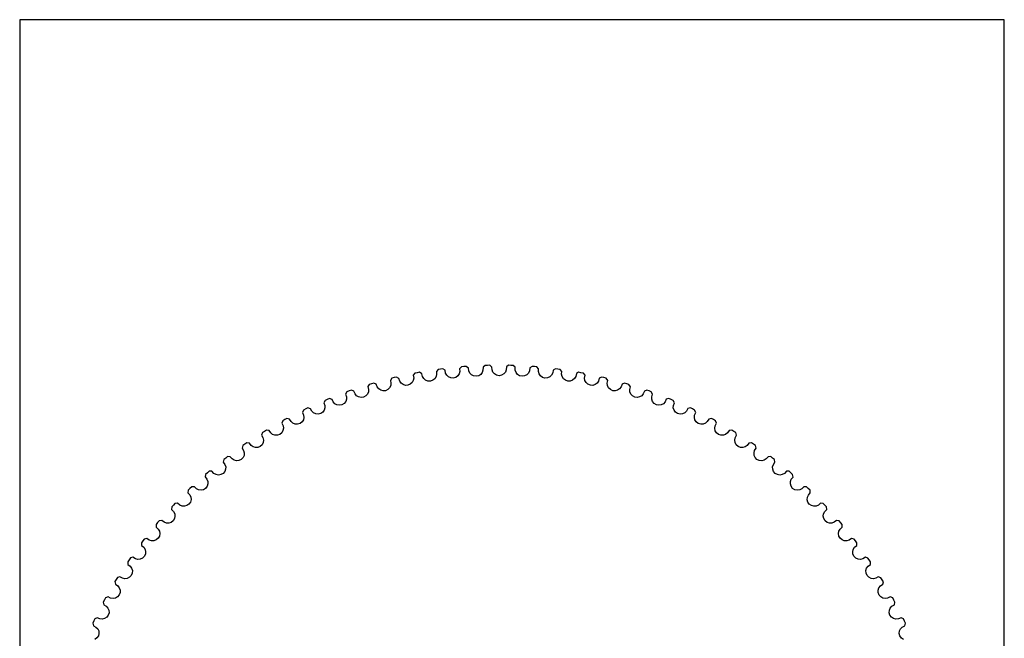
# Model space of a CAD drawing. Extents: x 0 to 216, y 0 to 279.
# Tile 3 of 3: x 0 to 216, y 144 to 279. Entities that reach past the tile are written whole.
import ezdxf

# ---------------------------------------------------------------- set-up
doc = ezdxf.new("R2010")
doc.units = 0

msp = doc.modelspace()

# ---------------------------------------------------------------- linework, layer by layer
at = {"layer": 'boundary', "color": 5}
for p, q in [((96.882174, 203.270458), (96.472077, 202.861164)), ((97.404038, 203.314969), (96.882174, 203.270458)), ((97.92641, 203.352636), (97.404038, 203.314969)), ((98.398391, 202.996775), (97.92641, 203.352636)), ((98.473972, 202.381985), (98.398391, 202.996775)), ((101.598739, 203.180479), (101.587327, 202.560734)), ((102.029693, 203.567618), (101.598739, 203.180479)), ((102.553166, 203.584738), (102.029693, 203.567618)), ((103.076794, 203.595015), (102.553166, 203.584738)), ((103.529497, 203.21501), (103.076794, 203.595015)), ((103.572811, 202.597034), (103.529497, 203.21501)), ((106.735079, 203.230948), (106.691241, 202.612681)), ((107.1857, 203.595015), (106.735079, 203.230948)), ((107.709349, 203.584738), (107.1857, 203.595015)), ((108.232811, 203.567618), (107.709349, 203.584738)), ((108.664999, 203.164456), (108.232811, 203.567618)), ((108.675903, 202.545027), (108.664999, 203.164456)), ((111.867016, 203.012581), (111.790896, 202.39753)), ((112.336083, 203.352636), (111.867016, 203.012581)), ((112.858477, 203.314969), (112.336083, 203.352636)), ((113.380321, 203.270458), (112.858477, 203.314969)), ((113.790821, 202.845099), (113.380321, 203.270458)), ((82.139836, 200.897335), (81.631429, 200.771683)), ((82.649903, 201.016242), (82.139836, 200.897335)), ((83.171726, 200.738602), (82.649903, 201.016242)), ((86.669018, 201.870574), (86.303995, 201.420679)), ((86.303995, 201.420679), (86.389661, 200.806809)), ((86.389661, 200.806809), (86.309456, 200.264978)), ((87.18334, 201.969351), (86.669018, 201.870574)), ((87.698905, 202.061381), (87.18334, 201.969351)), ((88.205548, 201.756907), (87.698905, 202.061381)), ((88.345022, 201.153288), (88.205548, 201.756907)), ((88.613718, 200.687392), (88.345022, 201.153288)), ((91.314187, 201.119683), (91.033926, 200.667785)), ((91.42253, 201.65665), (91.314187, 201.119683)), ((91.757242, 202.704154), (91.369144, 202.274041)), ((91.369144, 202.274041), (91.42253, 201.65665)), ((92.276128, 202.775951), (91.757242, 202.704154)), ((92.795741, 202.840906), (92.276128, 202.775951)), ((93.285738, 202.510259), (92.795741, 202.840906)), ((93.39337, 201.900282), (93.285738, 202.510259)), ((93.637398, 201.420859), (93.39337, 201.900282)), ((94.024011, 201.05982), (93.637398, 201.420859)), ((94.517788, 200.839653), (94.024011, 201.05982)), ((95.077058, 200.788809), (94.517788, 200.839653)), ((95.614008, 200.954721), (95.077058, 200.788809)), ((96.053209, 201.274668), (95.614008, 200.954721)), ((96.356747, 201.711257), (96.053209, 201.274668)), ((96.493115, 202.241777), (96.356747, 201.711257)), ((96.472077, 202.861164), (96.493115, 202.241777)), ((98.692585, 201.890478), (98.473972, 202.381985)), ((99.059765, 201.509713), (98.692585, 201.890478)), ((99.541288, 201.264016), (99.059765, 201.509713)), ((100.097164, 201.183909), (99.541288, 201.264016)), ((100.642063, 201.321498), (100.097164, 201.183909)), ((101.095458, 201.61606), (100.642063, 201.321498)), ((101.423375, 202.038127), (101.095458, 201.61606)), ((101.587327, 202.560734), (101.423375, 202.038127)), ((103.765397, 202.094894), (103.572811, 202.597034)), ((104.112137, 201.69533), (103.765397, 202.094894)), ((104.580149, 201.424732), (104.112137, 201.69533)), ((105.131074, 201.315793), (104.580149, 201.424732)), ((105.682415, 201.424526), (105.131074, 201.315793)), ((106.150611, 201.695125), (105.682415, 201.424526)), ((106.500167, 202.099383), (106.150611, 201.695125)), ((106.691241, 202.612681), (106.500167, 202.099383)), ((108.84195, 202.033502), (108.675903, 202.545027)), ((109.167306, 201.616369), (108.84195, 202.033502)), ((109.620514, 201.321704), (109.167306, 201.616369)), ((110.164987, 201.184025), (109.620514, 201.321704)), ((110.721268, 201.26381), (110.164987, 201.184025)), ((111.202968, 201.509405), (110.721268, 201.26381)), ((111.57321, 201.894807), (111.202968, 201.509405)), ((111.790896, 202.39753), (111.57321, 201.894807)), ((113.769293, 202.226054), (113.790821, 202.845099)), ((113.908332, 201.706496), (113.769293, 202.226054)), ((114.211411, 201.272936), (113.908332, 201.706496)), ((114.648579, 200.954927), (114.211411, 201.272936)), ((115.185093, 200.788912), (114.648579, 200.954927)), ((115.744829, 200.839442), (115.185093, 200.788912)), ((116.238711, 201.059511), (115.744829, 200.839442)), ((116.62863, 201.425025), (116.238711, 201.059511)), ((116.872308, 201.915683), (116.62863, 201.425025)), ((116.980492, 202.525892), (116.872308, 201.915683)), ((117.46667, 202.840906), (116.980492, 202.525892)), ((117.986387, 202.775952), (117.46667, 202.840906)), ((118.505273, 202.704153), (117.986387, 202.775952)), ((118.892914, 202.25798), (118.505273, 202.704153)), ((118.839055, 201.640955), (118.892914, 202.25798)), ((118.9507, 201.114707), (118.839055, 201.640955)), ((119.23255, 200.663969), (118.9507, 201.114707)), ((121.921459, 201.168503), (121.652436, 200.691379)), ((122.061497, 201.772324), (121.921459, 201.168503)), ((122.563504, 202.061381), (122.061497, 201.772324)), ((123.079175, 201.969351), (122.563504, 202.061381)), ((123.593496, 201.870574), (123.079175, 201.969351)), ((123.957222, 201.404661), (123.593496, 201.870574)), ((123.871103, 200.791185), (123.957222, 201.404661)), ((123.955061, 200.2599), (123.871103, 200.791185)), ((127.612611, 201.016242), (127.096119, 200.753761)), ((128.122679, 200.897336), (127.612611, 201.016242)), ((128.631086, 200.771683), (128.122679, 200.897336)), ((76.658168, 199.410713), (76.34209, 198.925262)), ((76.34209, 198.925262), (76.49151, 198.323755)), ((77.159312, 199.562824), (76.658168, 199.410713)), ((77.662534, 199.708291), (77.159312, 199.562824)), ((78.198176, 199.458347), (77.662534, 199.708291)), ((78.399911, 198.87264), (78.198176, 199.458347)), ((78.713899, 198.439243), (78.399911, 198.87264)), ((81.124838, 198.670851), (80.741095, 198.286091)), ((81.356289, 199.149532), (81.124838, 198.670851)), ((81.631429, 200.771683), (81.29031, 200.303345)), ((81.29031, 200.303345), (81.408053, 199.694839)), ((81.408053, 199.694839), (81.356289, 199.149532)), ((83.342535, 200.143178), (83.171726, 200.738602)), ((83.633413, 199.693866), (83.342535, 200.143178)), ((84.05757, 199.373264), (83.633413, 199.693866)), ((84.571682, 199.206002), (84.05757, 199.373264)), ((85.133214, 199.213887), (84.571682, 199.206002)), ((85.649817, 199.434888), (85.133214, 199.213887)), ((86.053185, 199.799115), (85.649817, 199.434888)), ((86.309456, 200.264978), (86.053185, 199.799115)), ((89.01869, 200.347018), (88.613718, 200.687392)), ((89.523257, 200.152989), (89.01869, 200.347018)), ((90.084477, 200.131509), (89.523257, 200.152989)), ((90.612079, 200.325223), (90.084477, 200.131509)), ((91.033926, 200.667785), (90.612079, 200.325223)), ((119.650538, 200.325429), (119.23255, 200.663969)), ((120.177623, 200.131612), (119.650538, 200.325429)), ((120.739257, 200.152783), (120.177623, 200.131612)), ((121.243928, 200.346812), (120.739257, 200.152783)), ((121.652436, 200.691379), (121.243928, 200.346812)), ((124.21307, 199.795017), (123.955061, 200.2599)), ((124.612697, 199.4351), (124.21307, 199.795017)), ((125.128991, 199.21399), (124.612697, 199.4351)), ((125.690833, 199.205693), (125.128991, 199.21399)), ((126.20505, 199.373046), (125.690833, 199.205693)), ((126.631097, 199.695747), (126.20505, 199.373046)), ((126.924736, 200.158165), (126.631097, 199.695747)), ((127.096119, 200.753761), (126.924736, 200.158165)), ((128.970071, 200.287418), (128.631086, 200.771683)), ((128.851894, 199.679328), (128.970071, 200.287418)), ((128.907953, 199.144367), (128.851894, 199.679328)), ((129.141189, 198.666574), (128.907953, 199.144367)), ((129.521524, 198.286309), (129.141189, 198.666574)), ((131.868138, 198.887358), (131.55072, 198.440919)), ((132.070455, 199.473208), (131.868138, 198.887358)), ((132.599981, 199.708291), (132.070455, 199.473208)), ((133.103202, 199.562824), (132.599981, 199.708291)), ((133.604347, 199.410713), (133.103202, 199.562824)), ((133.91746, 198.90947), (133.604347, 199.410713)), ((133.76763, 198.308397), (133.91746, 198.90947)), ((71.762933, 197.791384), (71.47273, 197.289964)), ((71.47273, 197.289964), (71.653414, 196.697086)), ((71.653414, 196.697086), (71.65902, 196.149363)), ((72.255569, 197.969432), (71.762933, 197.791384)), ((72.750385, 198.141048), (72.255569, 197.969432)), ((73.29839, 197.91946), (72.750385, 198.141048)), ((73.530533, 197.345208), (73.29839, 197.91946)), ((73.866699, 196.928755), (73.530533, 197.345208)), ((74.322089, 196.654208), (73.866699, 196.928755)), ((74.850832, 196.541533), (74.322089, 196.654208)), ((75.40842, 196.608147), (74.850832, 196.541533)), ((75.899188, 196.881962), (75.40842, 196.608147)), ((76.262266, 197.28629), (75.899188, 196.881962)), ((76.468384, 197.77645), (76.262266, 197.28629)), ((76.49151, 198.323755), (76.468384, 197.77645)), ((79.15424, 198.141254), (78.713899, 198.439243)), ((79.676343, 198.000976), (79.15424, 198.141254)), ((80.236733, 198.038323), (79.676343, 198.000976)), ((80.741095, 198.286091), (80.236733, 198.038323)), ((130.025471, 198.038432), (129.521524, 198.286309)), ((130.586172, 198.00077), (130.025471, 198.038432)), ((131.108481, 198.140939), (130.586172, 198.00077)), ((131.55072, 198.440919), (131.108481, 198.140939)), ((133.795683, 197.771213), (133.76763, 198.308397)), ((134.003522, 197.281851), (133.795683, 197.771213)), ((134.36343, 196.882167), (134.003522, 197.281851)), ((134.853783, 196.60825), (134.36343, 196.882167)), ((135.411682, 196.541327), (134.853783, 196.60825)), ((135.940632, 196.653899), (135.411682, 196.541327)), ((136.395919, 196.928446), (135.940632, 196.653899)), ((136.738277, 197.359615), (136.395919, 196.928446)), ((136.971011, 197.933978), (136.738277, 197.359615)), ((137.51213, 198.141048), (136.971011, 197.933978)), ((138.006946, 197.969432), (137.51213, 198.141048)), ((138.499479, 197.791384), (138.006946, 197.969432)), ((138.785999, 197.274346), (138.499479, 197.791384)), ((138.604771, 196.144066), (138.604926, 196.681926)), ((138.604926, 196.681926), (138.785999, 197.274346)), ((66.959208, 195.918061), (66.695708, 195.402103)), ((66.695708, 195.402103), (66.907055, 194.819496)), ((66.907055, 194.819496), (66.941375, 194.272833)), ((67.441779, 196.121628), (66.959208, 195.918061)), ((67.926948, 196.318872), (67.441779, 196.121628)), ((68.485847, 196.126299), (67.926948, 196.318872)), ((68.74769, 195.564928), (68.485847, 196.126299)), ((69.10521, 195.166653), (68.74769, 195.564928)), ((69.574395, 194.916396), (69.10521, 195.166653)), ((70.108223, 194.831518), (69.574395, 194.916396)), ((70.661662, 194.927187), (70.108223, 194.831518)), ((71.137384, 195.226315), (70.661662, 194.927187)), ((71.478756, 195.64908), (71.137384, 195.226315)), ((71.65902, 196.149363), (71.478756, 195.64908)), ((138.786787, 195.644499), (138.604771, 196.144066)), ((139.125234, 195.226521), (138.786787, 195.644499)), ((139.600541, 194.927291), (139.125234, 195.226521)), ((140.154292, 194.831311), (139.600541, 194.927291)), ((140.688326, 194.916087), (140.154292, 194.831311)), ((141.157414, 195.166447), (140.688326, 194.916087)), ((141.521866, 195.578986), (141.157414, 195.166447)), ((141.784304, 196.14044), (141.521866, 195.578986)), ((142.335567, 196.318872), (141.784304, 196.14044)), ((142.820736, 196.121628), (142.335567, 196.318872)), ((143.303204, 195.918061), (142.820736, 196.121628)), ((143.562208, 195.386705), (143.303204, 195.918061)), ((143.322129, 194.267493), (143.350499, 194.804575)), ((143.350499, 194.804575), (143.562208, 195.386705)), ((62.260176, 193.795825), (62.023901, 193.266886)), ((62.023901, 193.266886), (62.265596, 192.696086)), ((62.328422, 192.151954), (62.201408, 191.635588)), ((62.731441, 194.024396), (62.260176, 193.795825)), ((62.265596, 192.696086), (62.328422, 192.151954)), ((63.20561, 194.246748), (62.731441, 194.024396)), ((63.773725, 194.083732), (63.20561, 194.246748)), ((64.064647, 193.536785), (63.773725, 194.083732)), ((64.442492, 193.157825), (64.064647, 193.536785)), ((64.924127, 192.932463), (64.442492, 193.157825)), ((65.461692, 192.875605), (64.924127, 192.932463)), ((66.009318, 193.000113), (65.461692, 192.875605)), ((66.470673, 193.325794), (66.009318, 193.000113)), ((66.787579, 193.763782), (66.470673, 193.325794)), ((66.941375, 194.272833), (66.787579, 193.763782)), ((143.477705, 193.759062), (143.322129, 194.267493)), ((143.793862, 193.323943), (143.477705, 193.759062)), ((144.252885, 193.000216), (143.793862, 193.323943)), ((144.800823, 192.875399), (144.252885, 193.000216)), ((145.33849, 192.932051), (144.800823, 192.875399)), ((145.820125, 193.157516), (145.33849, 192.932051)), ((146.205636, 193.550454), (145.820125, 193.157516)), ((146.494857, 194.095159), (146.205636, 193.550454)), ((147.056905, 194.246748), (146.494857, 194.095159)), ((147.531074, 194.024396), (147.056905, 194.246748)), ((148.002338, 193.795825), (147.531074, 194.024396)), ((147.934798, 192.146589), (147.991184, 192.681445)), ((147.991184, 192.681445), (148.233214, 193.25175)), ((148.233214, 193.25175), (148.002338, 193.795825)), ((57.6786, 191.430586), (57.470374, 190.890011)), ((57.470374, 190.890011), (57.741505, 190.332638)), ((58.137205, 191.683551), (57.6786, 191.430586)), ((57.741505, 190.332638), (57.832714, 189.792531)), ((58.599126, 191.93049), (58.137205, 191.683551)), ((59.174991, 191.797376), (58.599126, 191.93049)), ((59.494083, 191.266369), (59.174991, 191.797376)), ((59.891311, 190.907756), (59.494083, 191.266369)), ((60.384055, 190.707823), (59.891311, 190.907756)), ((60.923896, 190.679185), (60.384055, 190.707823)), ((61.464264, 190.832222), (60.923896, 190.679185)), ((61.90787, 191.181659), (61.464264, 190.832222)), ((62.201408, 191.635588), (61.90787, 191.181659)), ((148.063619, 191.630634), (147.934798, 192.146589)), ((148.358562, 191.177579), (148.063619, 191.630634)), ((148.797942, 190.832428), (148.358562, 191.177579)), ((149.338618, 190.678979), (148.797942, 190.832428)), ((149.878568, 190.707508), (149.338618, 190.678979)), ((150.371307, 190.907447), (149.878568, 190.707508)), ((150.776906, 191.279614), (150.371307, 190.907447)), ((151.09418, 191.808471), (150.776906, 191.279614)), ((151.663389, 191.93049), (151.09418, 191.808471)), ((152.125309, 191.683551), (151.663389, 191.93049)), ((152.583914, 191.43069), (152.125309, 191.683551)), ((152.430217, 189.787151), (152.514515, 190.318318)), ((152.514515, 190.318318), (152.785958, 190.875178)), ((152.785958, 190.875178), (152.583914, 191.43069)), ((53.227025, 188.828892), (53.047379, 188.278111)), ((53.047379, 188.278111), (53.347332, 187.735711)), ((53.671832, 189.105504), (53.227025, 188.828892)), ((54.120163, 189.376212), (53.671832, 189.105504)), ((54.702206, 189.273446), (54.120163, 189.376212)), ((55.048739, 188.759914), (54.702206, 189.273446)), ((55.464122, 188.422473), (55.048739, 188.759914)), ((55.966614, 188.248689), (55.464122, 188.422473)), ((56.507184, 188.24838), (55.966614, 188.248689)), ((57.038835, 188.429431), (56.507184, 188.24838)), ((57.463648, 188.801573), (57.038835, 188.429431)), ((57.732997, 189.270293), (57.463648, 188.801573)), ((57.832714, 189.792531), (57.732997, 189.270293)), ((152.531764, 189.265237), (152.430217, 189.787151)), ((152.802656, 188.797299), (152.531764, 189.265237)), ((153.223365, 188.429637), (152.802656, 188.797299)), ((153.755221, 188.248162), (153.223365, 188.429637)), ((154.296004, 188.248265), (153.755221, 188.248162)), ((154.798496, 188.422164), (154.296004, 188.248265)), ((155.222929, 188.772699), (154.798496, 188.422164)), ((155.567538, 189.284176), (155.222929, 188.772699)), ((156.142352, 189.376212), (155.567538, 189.284176)), ((156.590683, 189.105504), (156.142352, 189.376212)), ((157.03549, 188.828892), (156.590683, 189.105504)), ((156.90795, 187.721749), (157.208186, 188.263623)), ((157.208186, 188.263623), (157.03549, 188.828892)), ((48.91781, 185.997682), (48.767254, 185.438257)), ((49.347465, 186.297234), (48.91781, 185.997682)), ((49.781063, 186.590965), (49.347465, 186.297234)), ((50.367701, 186.518789), (49.781063, 186.590965)), ((50.738526, 186.02612), (50.367701, 186.518789)), ((51.173062, 185.708934), (50.738526, 186.02612)), ((51.683956, 185.561704), (51.173062, 185.708934)), ((52.745283, 185.798263), (52.223804, 185.589616)), ((53.149953, 186.192182), (52.745283, 185.798263)), ((53.394485, 186.674344), (53.149953, 186.192182)), ((53.347332, 187.735711), (53.466698, 187.201099)), ((53.466698, 187.201099), (53.394485, 186.674344)), ((156.795943, 187.195721), (156.90795, 187.721749)), ((156.870104, 186.669194), (156.795943, 187.195721)), ((157.116018, 186.187727), (156.870104, 186.669194)), ((157.516916, 185.798469), (157.116018, 186.187727)), ((158.038608, 185.589403), (157.516916, 185.798469)), ((159.089555, 185.708625), (158.578558, 185.561286)), ((159.531767, 186.036455), (159.089555, 185.708625)), ((159.902593, 186.529123), (159.531767, 186.036455)), ((160.481452, 186.591069), (159.902593, 186.529123)), ((160.91505, 186.297233), (160.481452, 186.591069)), ((161.346924, 185.995414), (160.91505, 186.297233)), ((161.487563, 185.424153), (161.346924, 185.995414)), ((45.593552, 183.582543), (45.176033, 183.266501)), ((46.18321, 183.541186), (45.593552, 183.582543)), ((46.579344, 183.068536), (46.18321, 183.541186)), ((48.767254, 185.438257), (49.09512, 184.912367)), ((49.197703, 183.854892), (48.978815, 183.360538)), ((49.09512, 184.912367), (49.242315, 184.384716)), ((49.242315, 184.384716), (49.197703, 183.854892)), ((52.223804, 185.589616), (51.683956, 185.561704)), ((158.578558, 185.561286), (158.038608, 185.589403)), ((161.02004, 184.379254), (161.159442, 184.898804)), ((161.06651, 183.849669), (161.02004, 184.379254)), ((161.287014, 183.356013), (161.06651, 183.849669)), ((161.159442, 184.898804), (161.487563, 185.424153)), ((164.087615, 183.551101), (163.69148, 183.078451)), ((164.66886, 183.582543), (164.087615, 183.551101)), ((165.086482, 183.266502), (164.66886, 183.582543)), ((44.762564, 182.94486), (44.641518, 182.378326)), ((44.641518, 182.378326), (44.996476, 181.870359)), ((45.176033, 183.266501), (44.762564, 182.94486)), ((44.996476, 181.870359), (45.171079, 181.351062)), ((47.029959, 182.774592), (46.579344, 183.068536)), ((47.547805, 182.654239), (47.029959, 182.774592)), ((48.085472, 182.710473), (47.547805, 182.654239)), ((48.595228, 182.946099), (48.085472, 182.710473)), ((48.978815, 183.360538), (48.595228, 182.946099)), ((161.666972, 182.946311), (161.287014, 183.356013)), ((162.17694, 182.710267), (161.666972, 182.946311)), ((162.71471, 182.653918), (162.17694, 182.710267)), ((163.232659, 182.774283), (162.71471, 182.653918)), ((163.69148, 183.078451), (163.232659, 182.774283)), ((165.502048, 182.942578), (165.086482, 183.266502)), ((165.090996, 181.345733), (165.257385, 181.857231)), ((165.257385, 181.857231), (165.61257, 182.364643)), ((165.61257, 182.364643), (165.502048, 182.942578)), ((40.772916, 179.678809), (40.681589, 179.106712)), ((41.168852, 180.021514), (40.772916, 179.678809)), ((41.569349, 180.359133), (41.168852, 180.021514)), ((42.160343, 180.348632), (41.569349, 180.359133)), ((42.580667, 179.897418), (42.160343, 180.348632)), ((43.046015, 179.62734), (42.580667, 179.897418)), ((43.569469, 179.534274), (43.046015, 179.62734)), ((44.103502, 179.618523), (43.569469, 179.534274)), ((44.600183, 179.88051), (44.103502, 179.618523)), ((44.961545, 180.314527), (44.600183, 179.88051)), ((45.154271, 180.819627), (44.961545, 180.314527)), ((45.171079, 181.351062), (45.154271, 180.819627)), ((165.109655, 180.814339), (165.090996, 181.345733)), ((165.303932, 180.309847), (165.109655, 180.814339)), ((165.662016, 179.880819), (165.303932, 180.309847)), ((166.15891, 179.61842), (165.662016, 179.880819)), ((166.693046, 179.533965), (166.15891, 179.61842)), ((167.216603, 179.627134), (166.693046, 179.533965)), ((167.690665, 179.906883), (167.216603, 179.627134)), ((168.110989, 180.358097), (167.690665, 179.906883)), ((168.693166, 180.359133), (168.110989, 180.358097)), ((169.093662, 180.021514), (168.693166, 180.359133)), ((169.491571, 179.676318), (169.093662, 180.021514)), ((169.571793, 179.09349), (169.491571, 179.676318)), ((40.681589, 179.106712), (41.062728, 178.617916)), ((41.109241, 177.062441), (40.773202, 176.612335)), ((41.062728, 178.617916), (41.264188, 178.108528)), ((41.275287, 177.576942), (41.109241, 177.062441)), ((41.264188, 178.108528), (41.275287, 177.576942)), ((168.988454, 177.571596), (168.997497, 178.103145)), ((169.156076, 177.057619), (168.988454, 177.571596)), ((168.997497, 178.103145), (169.190457, 178.605259)), ((169.491155, 176.61041), (169.156076, 177.057619)), ((169.190457, 178.605259), (169.571793, 179.09349)), ((36.959553, 176.208357), (36.898365, 175.63226)), ((36.898365, 175.63226), (37.304556, 175.164151)), ((37.337121, 176.571398), (36.959553, 176.208357)), ((37.304556, 175.164151), (37.532446, 174.666058)), ((37.719359, 176.929467), (37.337121, 176.571398)), ((38.300816, 176.958928), (37.719359, 176.929467)), ((38.753399, 176.521286), (38.300816, 176.958928)), ((39.232234, 176.276006), (38.753399, 176.521286)), ((39.759939, 176.210428), (39.232234, 176.276006)), ((40.288788, 176.322491), (39.759939, 176.210428)), ((40.773202, 176.612335), (40.288788, 176.322491)), ((169.973624, 176.322388), (169.491155, 176.61041)), ((170.502576, 176.210119), (169.973624, 176.322388)), ((171.030281, 176.275698), (170.502576, 176.210119)), ((171.509116, 176.521286), (171.030281, 176.275698)), ((171.961698, 176.958928), (171.509116, 176.521286)), ((172.543155, 176.929467), (171.961698, 176.958928)), ((172.925393, 176.571398), (172.543155, 176.929467)), ((172.729067, 174.660634), (172.947982, 175.152)), ((173.3048, 176.205769), (172.925393, 176.571398)), ((172.947982, 175.152), (173.354337, 175.619535)), ((173.354337, 175.619535), (173.3048, 176.205769)), ((33.698576, 172.933151), (33.340405, 172.551009)), ((34.054158, 173.302962), (33.698576, 172.933151)), ((34.633223, 173.36283), (34.054158, 173.302962)), ((35.108121, 172.949465), (34.633223, 173.36283)), ((35.599195, 172.729608), (35.108121, 172.949465)), ((36.129498, 172.691735), (35.599195, 172.729608)), ((36.651807, 172.831389), (36.129498, 172.691735)), ((37.120339, 173.146142), (36.651807, 172.831389)), ((37.432387, 173.613221), (37.120339, 173.146142)), ((37.571246, 174.135763), (37.432387, 173.613221)), ((37.532446, 174.666058), (37.571246, 174.135763)), ((172.692114, 174.13028), (172.729067, 174.660634)), ((172.832663, 173.608166), (172.692114, 174.13028)), ((173.143906, 173.144112), (172.832663, 173.608166)), ((173.610605, 172.831183), (173.143906, 173.144112)), ((174.133017, 172.69142), (173.610605, 172.831183)), ((174.663423, 172.729293), (174.133017, 172.69142)), ((175.154394, 172.949465), (174.663423, 172.729293)), ((175.629292, 173.36283), (175.154394, 172.949465)), ((176.215816, 173.295204), (175.629292, 173.36283)), ((176.578755, 172.91754), (176.215816, 173.295204)), ((176.931166, 172.540474), (176.578755, 172.91754)), ((33.340405, 172.551009), (33.302115, 171.964594)), ((33.302115, 171.964594), (33.732237, 171.518415)), ((33.732237, 171.518415), (33.985903, 171.032874)), ((33.985903, 171.032874), (34.052404, 170.505328)), ((176.210664, 170.499824), (176.275324, 171.027625)), ((176.275324, 171.027625), (176.519676, 171.506803)), ((176.519676, 171.506803), (176.949937, 171.9524)), ((176.949937, 171.9524), (176.931166, 172.540474)), ((29.910319, 168.701395), (29.902795, 168.113803)), ((30.248042, 169.101798), (29.910319, 168.701395)), ((30.583706, 169.489599), (30.248042, 169.101798)), ((31.158835, 169.579764), (30.583706, 169.489599)), ((31.654789, 169.191815), (31.158835, 169.579764)), ((32.15666, 168.997896), (31.654789, 169.191815)), ((32.688205, 168.987934), (32.15666, 168.997896)), ((33.202424, 169.154669), (32.688205, 168.987934)), ((33.653922, 169.49349), (33.202424, 169.154669)), ((33.941046, 169.97629), (33.653922, 169.49349)), ((34.052404, 170.505328), (33.941046, 169.97629)), ((176.323634, 169.971121), (176.210664, 170.499824)), ((176.610203, 169.491361), (176.323634, 169.971121)), ((177.059885, 169.154463), (176.610203, 169.491361)), ((177.574207, 168.987522), (177.059885, 169.154463)), ((178.105855, 168.99769), (177.574207, 168.987522)), ((178.607726, 169.191815), (178.105855, 168.99769)), ((179.10368, 169.579764), (178.607726, 169.191815)), ((179.68585, 169.481464), (179.10368, 169.579764)), ((180.028451, 169.085434), (179.68585, 169.481464)), ((180.360689, 168.690399), (180.028451, 169.085434)), ((180.358097, 168.110989), (180.360689, 168.690399)), ((29.902795, 168.113803), (30.365097, 167.681848)), ((30.365097, 167.681848), (30.634334, 167.219142)), ((30.634334, 167.219142), (30.728413, 166.695794)), ((30.728413, 166.695794), (30.644873, 166.161621)), ((179.534366, 166.690285), (179.626522, 167.213884)), ((179.619527, 166.156352), (179.534366, 166.690285)), ((179.626522, 167.213884), (179.895689, 167.679623)), ((179.895689, 167.679623), (180.358097, 168.110989)), ((27.00262, 165.094978), (26.686465, 164.677541)), ((26.686465, 164.677541), (26.709646, 164.09034)), ((26.709646, 164.09034), (27.193979, 163.68317)), ((27.317554, 165.49995), (27.00262, 165.094978)), ((27.88728, 165.619995), (27.317554, 165.49995)), ((28.402747, 165.258613), (27.88728, 165.619995)), ((28.914053, 165.091254), (28.402747, 165.258613)), ((29.445494, 165.108992), (28.914053, 165.091254)), ((29.950272, 165.302397), (29.445494, 165.108992)), ((30.383389, 165.664443), (29.950272, 165.302397)), ((30.644873, 166.161621), (30.383389, 165.664443)), ((179.882533, 165.660172), (179.619527, 166.156352)), ((180.312037, 165.302294), (179.882533, 165.660172)), ((180.816911, 165.108683), (180.312037, 165.302294)), ((181.348359, 165.090939), (180.816911, 165.108683)), ((181.859768, 165.258613), (181.348359, 165.090939)), ((182.375235, 165.619995), (181.859768, 165.258613)), ((182.951567, 165.491455), (182.375235, 165.619995)), ((183.272995, 165.077904), (182.951567, 165.491455)), ((183.066696, 163.681039), (183.551101, 164.087615)), ((183.583952, 164.666016), (183.272995, 165.077904)), ((183.551101, 164.087615), (183.583952, 164.666016)), ((27.193979, 163.68317), (27.487053, 163.235141)), ((27.552881, 162.179688), (27.317766, 161.669483)), ((27.487053, 163.235141), (27.608318, 162.717447)), ((27.608318, 162.717447), (27.552881, 162.179688)), ((182.654185, 162.711947), (182.773637, 163.229987)), ((182.711334, 162.174331), (182.654185, 162.711947)), ((182.948005, 161.665025), (182.711334, 162.174331)), ((182.773637, 163.229987), (183.066696, 163.681039)), ((23.971436, 160.923878), (23.677585, 160.490361)), ((23.677585, 160.490361), (23.731483, 159.905222)), ((23.731483, 159.905222), (24.236395, 159.523989)), ((24.264833, 161.344705), (23.971436, 160.923878)), ((24.827396, 161.494423), (24.264833, 161.344705)), ((25.361114, 161.160535), (24.827396, 161.494423)), ((25.880523, 161.020155), (25.361114, 161.160535)), ((26.410202, 161.065707), (25.880523, 161.020155)), ((26.904189, 161.285358), (26.410202, 161.065707)), ((27.317766, 161.669483), (26.904189, 161.285358)), ((183.35812, 161.285152), (182.948005, 161.665025)), ((183.852203, 161.065392), (183.35812, 161.285152)), ((184.381992, 161.019846), (183.852203, 161.065392)), ((184.9014, 161.160535), (184.381992, 161.019846)), ((185.435119, 161.494423), (184.9014, 161.160535)), ((186.003836, 161.335877), (185.435119, 161.494423)), ((186.303269, 160.906141), (186.003836, 161.335877)), ((186.024169, 159.521957), (186.529123, 159.902593)), ((186.592326, 160.478538), (186.303269, 160.906141)), ((186.529123, 159.902593), (186.592326, 160.478538)), ((24.236395, 159.523989), (24.552581, 159.091971)), ((24.673599, 158.041384), (24.465474, 157.519509)), ((24.552581, 159.091971), (24.700804, 158.581277)), ((24.700804, 158.581277), (24.673599, 158.041384)), ((185.561506, 158.575802), (185.707846, 159.086937)), ((185.590336, 158.035959), (185.561506, 158.575802)), ((185.80005, 157.514874), (185.590336, 158.035959)), ((185.707846, 159.086937), (186.024169, 159.521957)), ((21.162694, 156.599822), (20.891865, 156.151563)), ((20.891865, 156.151563), (20.976299, 155.570064)), ((20.976299, 155.570064), (21.500546, 155.2157)), ((21.435774, 157.037824), (21.162694, 156.599822)), ((21.98758, 157.214464), (21.435774, 157.037824)), ((22.538116, 156.908905), (21.98758, 157.214464)), ((23.064052, 156.795915), (22.538116, 156.908905)), ((23.590722, 156.869167), (23.064052, 156.795915)), ((24.072566, 157.11424), (23.590722, 156.869167)), ((24.465474, 157.519509), (24.072566, 157.11424)), ((186.189845, 157.114137), (185.80005, 157.514874)), ((186.671689, 156.868749), (186.189845, 157.114137)), ((187.198359, 156.795606), (186.671689, 156.868749)), ((187.724399, 156.908905), (187.198359, 156.795606)), ((188.274935, 157.214464), (187.724399, 156.908905)), ((188.834575, 157.026351), (188.274935, 157.214464)), ((188.761969, 155.2157), (189.284176, 155.567538)), ((189.111066, 156.581472), (188.834575, 157.026351)), ((189.377316, 156.139376), (189.111066, 156.581472)), ((189.284176, 155.567538), (189.377316, 156.139376)), ((21.500546, 155.2157), (21.838918, 154.800841)), ((22.014696, 153.758021), (21.83417, 153.226027)), ((21.838918, 154.800841), (22.013685, 154.298695)), ((22.013685, 154.298695), (22.014696, 153.758021)), ((188.248346, 154.29316), (188.421256, 154.795937)), ((188.248953, 153.752544), (188.248346, 154.29316)), ((188.431092, 153.221231), (188.248953, 153.752544)), ((188.421256, 154.795937), (188.761969, 155.2157)), ((18.58416, 152.134732), (18.337099, 151.67288)), ((18.337099, 151.67288), (18.451874, 151.096595)), ((18.833853, 152.58636), (18.58416, 152.134732)), ((19.375712, 152.791636), (18.833853, 152.58636)), ((19.941502, 152.515332), (19.375712, 152.791636)), ((20.472629, 152.430045), (19.941502, 152.515332)), ((20.994732, 152.53069), (20.472629, 152.430045)), ((21.463091, 152.800768), (20.994732, 152.53069)), ((21.83417, 153.226027), (21.463091, 152.800768)), ((188.799322, 152.800562), (188.431092, 153.221231)), ((189.267679, 152.530375), (188.799322, 152.800562)), ((189.789783, 152.429733), (189.267679, 152.530375)), ((190.321013, 152.515332), (189.789783, 152.429733)), ((190.886803, 152.791636), (190.321013, 152.515332)), ((191.435885, 152.574492), (190.886803, 152.791636)), ((191.688624, 152.115818), (191.435885, 152.574492)), ((191.931436, 151.660359), (191.688624, 152.115818)), ((191.80847, 151.09418), (191.931436, 151.660359)), ((18.451874, 151.096595), (18.993994, 150.77025)), ((18.993994, 150.77025), (19.353515, 150.373574)), ((19.353515, 150.373574), (19.554303, 149.881227)), ((19.58373, 149.34143), (19.431238, 148.800668)), ((19.554303, 149.881227), (19.58373, 149.34143)), ((190.679613, 149.335806), (190.707339, 149.875739)), ((190.83375, 148.795718), (190.679613, 149.335806)), ((190.707339, 149.875739), (190.906411, 150.368817)), ((190.906411, 150.368817), (191.26852, 150.77025)), ((191.26852, 150.77025), (191.80847, 151.09418)), ((16.242815, 147.540757), (16.020335, 147.066647)), ((16.020335, 147.066647), (16.165062, 146.497155)), ((16.468583, 148.004886), (16.242815, 147.540757)), ((16.998858, 148.238277), (16.468583, 148.004886)), ((17.578335, 147.991856), (16.998858, 148.238277)), ((18.113204, 147.934483), (17.578335, 147.991856)), ((18.629397, 148.062413), (18.113204, 147.934483)), ((19.082912, 148.356562), (18.629397, 148.062413)), ((19.431238, 148.800668), (19.082912, 148.356562)), ((191.1795, 148.356456), (190.83375, 148.795718)), ((191.633021, 148.062101), (191.1795, 148.356456)), ((192.149208, 147.934168), (191.633021, 148.062101)), ((192.68418, 147.991856), (192.149208, 147.934168)), ((193.263657, 148.238277), (192.68418, 147.991856)), ((193.800521, 147.992656), (193.263657, 148.238277)), ((194.028965, 147.521331), (193.800521, 147.992656)), ((194.247537, 147.053831), (194.028965, 147.521331)), ((194.095158, 146.494857), (194.247537, 147.053831)), ((16.165062, 146.497155), (16.723488, 146.199569)), ((16.723488, 146.199569), (17.103328, 145.822309)), ((17.103328, 145.822309), (17.329619, 145.34111)), ((17.387165, 144.803642), (17.263303, 144.255667)), ((17.329619, 145.34111), (17.387165, 144.803642)), ((192.875884, 144.797992), (192.931836, 145.335697)), ((193.001507, 144.250588), (192.875884, 144.797992)), ((192.931836, 145.335697), (193.156356, 145.817708)), ((193.156356, 145.817708), (193.539027, 146.199569)), ((193.539027, 146.199569), (194.095158, 146.494857)), ((16.940489, 143.795964), (16.501033, 143.47637)), ((17.263303, 144.255667), (16.940489, 143.795964)), ((193.32373, 143.793762), (193.001507, 144.250588)), ((193.76127, 143.476061), (193.32373, 143.793762))]:
    msp.add_line(p, q, dxfattribs=at)
at = {"layer": 'frame', "color": 5}
for p, q in [((215.9, 279.4), (0, 279.4)), ((0, 279.4), (0, 0)), ((215.9, 0), (215.9, 279.4))]:
    msp.add_line(p, q, dxfattribs=at)

doc.saveas('drawing.dxf')
